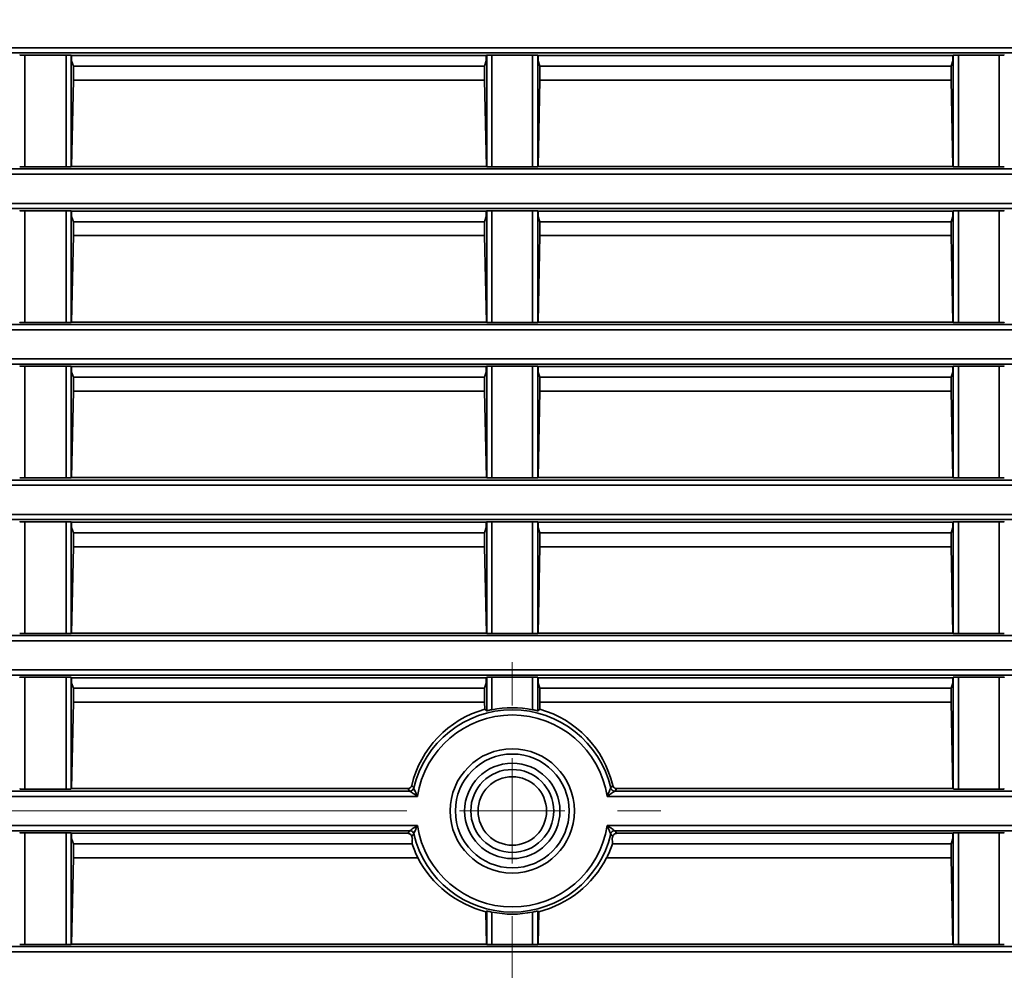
# Model space of a CAD drawing. Header units: millimetres. Extents: x 0 to 1118, y 0 to 864.
# Tile 204 of 250: x 936 to 948, y 471 to 482. Entities that reach past the tile are written whole.
import ezdxf

# ---------------------------------------------------------------- set-up
doc = ezdxf.new("R2010")
doc.units = ezdxf.units.MM
doc.styles.add('SLDTEXTSTYLE0', font='TXT', dxfattribs={"width": 0.605})
doc.dimstyles.new('SLDDIMSTYLE3', dxfattribs={"dimtxt": 4.233333, "dimasz": 4.572, "dimexe": 0, "dimexo": 0.0625, "dimgap": 1.058333, "dimtad": 0, "dimtih": 1, "dimtoh": 1, "dimdec": 1, "dimlfac": 4, "dimrnd": 1e-09, "dimzin": 4, "dimdsep": 46, "dimtxsty": 'SLDTEXTSTYLE0', "dimsah": 1, "dimcen": 0.09, "dimadec": 0, "dimazin": 1, "dimtfac": 1, "dimtofl": 0, "dimtmove": 0, "dimatfit": 3, "dimfxl": 1, "dimfrac": 2, "dimtolj": 1, "dimtzin": 12, "dimarcsym": 0})
doc.dimstyles.new('SLDDIMSTYLE4', dxfattribs={"dimtxt": 4.233333, "dimasz": 4.572, "dimexe": 0, "dimexo": 0.0625, "dimgap": 1.058333, "dimtad": 0, "dimtih": 1, "dimtoh": 1, "dimdec": 1, "dimlfac": 4, "dimrnd": 1e-09, "dimzin": 12, "dimdsep": 46, "dimtxsty": 'SLDTEXTSTYLE0', "dimsah": 1, "dimcen": 0.09, "dimadec": 0, "dimazin": 3, "dimtfac": 1, "dimtmove": 0, "dimatfit": 0, "dimfxl": 1, "dimfrac": 2, "dimtolj": 1, "dimtzin": 12, "dimarcsym": 0})
doc.dimstyles.new('SLDDIMSTYLE7', dxfattribs={"dimtxt": 4.233333, "dimasz": 4.572, "dimexe": 0, "dimexo": 0.0625, "dimgap": 1.058333, "dimtad": 0, "dimtih": 1, "dimtoh": 1, "dimdec": 1, "dimlfac": 4, "dimrnd": 1e-09, "dimzin": 4, "dimdsep": 46, "dimtxsty": 'SLDTEXTSTYLE0', "dimsah": 1, "dimcen": 0.09, "dimadec": 0, "dimazin": 1, "dimtfac": 1, "dimtmove": 0, "dimatfit": 0, "dimfxl": 1, "dimfrac": 2, "dimtolj": 1, "dimtzin": 12, "dimarcsym": 0})

# ---------------------------------------------------------------- blocks, each defined once
blk = doc.blocks.new('_D_21')
at = {"color": 7, "linetype": 'Continuous', "lineweight": 0}
for p, q in [((934.937, 497.024), (1079.54, 497.024)), ((1077.94, 497.024), (1077.94, 476.868)), ((1085.54, 475.898), (1084.084, 475.898)), ((1084.084, 475.898), (1084.084, 469.401)), ((1093.624, 475.898), (1095.079, 475.898)), ((1095.079, 475.898), (1095.079, 469.401)), ((1084.084, 469.401), (1085.54, 469.401)), ((1095.079, 469.401), (1093.624, 469.401)), ((1077.94, 448.274), (1077.94, 468.431)), ((934.937, 448.274), (1079.54, 448.274))]:
    blk.add_line(p, q, dxfattribs=at)
at = {"color": 7, "linetype": 'Continuous', "lineweight": 18}
for points in [[(1077.94, 497.024), (1077.178, 492.452), (1078.702, 492.452)], [(1077.94, 448.274), (1078.702, 452.846), (1077.178, 452.846)]]:
    blk.add_solid(points, dxfattribs=at)
at = {"color": 7, "linetype": 'Continuous', "lineweight": 18, "char_height": 4.2333, "attachment_point": 1, "style": 'SLDTEXTSTYLE0'}
for s, insert in [('3X', (1059.346, 474.858)), ('195.0', (1068.077, 474.858)), ('7.7', (1085.54, 474.858))]:
    blk.add_mtext(s, dxfattribs=dict(at, insert=insert))
blk = doc.blocks.new('_D_24')
at = {"color": 7, "linetype": 'Continuous', "lineweight": 0}
for p, q in [((916.66, 520.499), (915.205, 520.499)), ((915.205, 520.499), (915.205, 514.002)), ((921.51, 520.499), (922.966, 520.499)), ((922.966, 520.499), (922.966, 514.002)), ((930.087, 442.887), (930.087, 518.851)), ((933.337, 449.874), (933.337, 518.851)), ((930.087, 517.25), (925.39, 517.25)), ((933.337, 517.25), (942.862, 517.25)), ((915.205, 514.002), (916.66, 514.002)), ((922.966, 514.002), (921.51, 514.002))]:
    blk.add_line(p, q, dxfattribs=at)
at = {"color": 7, "linetype": 'Continuous', "lineweight": 18}
for points in [[(930.087, 517.25), (925.515, 518.012), (925.515, 516.488)], [(933.337, 517.25), (937.909, 516.488), (937.909, 518.012)]]:
    blk.add_solid(points, dxfattribs=at)
at = {"color": 7, "linetype": 'Continuous', "lineweight": 18, "char_height": 4.2333, "attachment_point": 1, "style": 'SLDTEXTSTYLE0'}
for s, insert in [('13.0', (902.431, 519.459)), ('.5', (916.66, 519.459))]:
    blk.add_mtext(s, dxfattribs=dict(at, insert=insert))
blk = doc.blocks.new('_D_25')
at = {"color": 7, "linetype": 'Continuous', "lineweight": 0}
for p, q in [((913.426, 472.649), (913.426, 482.174)), ((940.174, 472.649), (911.826, 472.649)), ((931.549, 467.67), (911.826, 467.67)), ((913.426, 446.725), (913.426, 467.67)), ((901.521, 449.973), (900.066, 449.973)), ((900.066, 449.973), (900.066, 443.476)), ((906.371, 449.973), (907.827, 449.973)), ((907.827, 449.973), (907.827, 443.476)), ((910.251, 446.725), (913.426, 446.725)), ((900.066, 443.476), (901.521, 443.476)), ((907.827, 443.476), (906.371, 443.476))]:
    blk.add_line(p, q, dxfattribs=at)
at = {"color": 7, "linetype": 'Continuous', "lineweight": 18}
for points in [[(913.426, 472.649), (914.188, 477.221), (912.664, 477.221)], [(913.426, 467.67), (912.664, 463.098), (914.188, 463.098)]]:
    blk.add_solid(points, dxfattribs=at)
at = {"color": 7, "linetype": 'Continuous', "lineweight": 18, "char_height": 4.2333, "attachment_point": 1, "style": 'SLDTEXTSTYLE0'}
for s, insert in [('19.9', (887.292, 448.933)), ('.8', (901.521, 448.933))]:
    blk.add_mtext(s, dxfattribs=dict(at, insert=insert))
blk = doc.blocks.new('_D_26')
at = {"color": 7, "linetype": 'Continuous', "lineweight": 0}
for p, q in [((933.15, 476.029), (933.15, 426.674)), ((941.775, 471.049), (941.775, 426.674)), ((963.079, 431.523), (961.624, 431.523)), ((961.624, 431.523), (961.624, 425.026)), ((971.163, 431.523), (972.619, 431.523)), ((972.619, 431.523), (972.619, 425.026)), ((933.15, 428.274), (923.625, 428.274)), ((941.775, 428.274), (947.881, 428.274)), ((961.624, 425.026), (963.079, 425.026)), ((972.619, 425.026), (971.163, 425.026))]:
    blk.add_line(p, q, dxfattribs=at)
at = {"color": 7, "linetype": 'Continuous', "lineweight": 18}
for points in [[(933.15, 428.274), (928.578, 429.036), (928.578, 427.512)], [(941.775, 428.274), (946.347, 427.512), (946.347, 429.036)]]:
    blk.add_solid(points, dxfattribs=at)
at = {"color": 7, "linetype": 'Continuous', "lineweight": 18, "char_height": 4.2333, "attachment_point": 1, "style": 'SLDTEXTSTYLE0'}
for s, insert in [('34.5', (948.85, 430.483)), ('1.4', (963.079, 430.483))]:
    blk.add_mtext(s, dxfattribs=dict(at, insert=insert))
blk = doc.blocks.new('SW_CENTERMARKSYMBOL_11')
at = {"color": 0, "linetype": 'Continuous', "lineweight": 18}
for p, q in [((0, 1.27), (0, 1.792)), ((0, 0), (0, 0.635)), ((-1.27, 0), (-1.792, 0)), ((0, 0), (-0.635, 0)), ((0, 0), (0, -0.635)), ((0, 0), (0.635, 0)), ((1.27, 0), (1.792, 0)), ((0, -1.27), (0, -1.792))]:
    blk.add_line(p, q, dxfattribs=at)

msp = doc.modelspace()

# ---------------------------------------------------------------- linework, layer by layer
at = {"color": 7, "linetype": 'Continuous', "lineweight": 35}
for p, q in [((930.212, 481.848), (1048.962, 481.848)), ((1048.962, 481.786), (930.212, 481.786)), ((935.898, 481.76), (936.395, 481.76)), ((935.898, 481.76), (935.898, 480.413)), ((936.395, 480.413), (936.395, 481.76)), ((936.457, 481.759), (936.462, 481.755)), ((936.457, 481.759), (936.457, 480.414)), ((941.462, 481.755), (936.462, 481.755)), ((936.462, 481.703), (936.462, 481.755)), ((941.462, 481.755), (941.467, 481.759)), ((941.462, 481.755), (941.462, 481.703)), ((941.467, 480.414), (941.467, 481.759)), ((941.529, 481.76), (942.02, 481.76)), ((941.529, 481.76), (941.529, 480.413)), ((942.02, 480.413), (942.02, 481.76)), ((942.082, 481.759), (942.087, 481.755)), ((942.082, 481.759), (942.082, 480.414)), ((947.087, 481.755), (942.087, 481.755)), ((942.087, 481.703), (942.087, 481.755)), ((947.087, 481.755), (947.092, 481.759)), ((947.087, 481.755), (947.087, 481.703)), ((947.092, 480.414), (947.092, 481.759)), ((947.154, 481.76), (947.645, 481.76)), ((947.154, 481.76), (947.154, 480.413)), ((947.645, 480.413), (947.645, 481.76)), ((936.462, 481.69), (936.462, 481.703)), ((936.483, 481.627), (936.462, 481.69)), ((936.483, 481.627), (936.483, 481.459)), ((941.441, 481.627), (936.483, 481.627)), ((941.441, 481.627), (941.462, 481.69)), ((941.441, 481.459), (941.441, 481.627)), ((941.462, 481.703), (941.462, 481.69)), ((942.087, 481.69), (942.087, 481.703)), ((942.108, 481.627), (942.087, 481.69)), ((942.108, 481.627), (942.108, 481.459)), ((947.066, 481.627), (942.108, 481.627)), ((947.066, 481.627), (947.087, 481.69)), ((947.066, 481.459), (947.066, 481.627)), ((947.087, 481.703), (947.087, 481.69)), ((936.483, 481.459), (936.461, 480.418)), ((941.441, 481.459), (936.483, 481.459)), ((941.463, 480.418), (941.441, 481.459)), ((942.108, 481.459), (942.086, 480.418)), ((947.066, 481.459), (942.108, 481.459)), ((947.088, 480.418), (947.066, 481.459)), ((930.212, 480.388), (1048.962, 480.388)), ((1048.962, 480.325), (930.212, 480.325)), ((936.395, 480.413), (935.898, 480.413)), ((936.461, 480.418), (936.457, 480.414)), ((941.463, 480.418), (936.461, 480.418)), ((941.467, 480.414), (941.463, 480.418)), ((942.02, 480.413), (941.529, 480.413)), ((942.086, 480.418), (942.082, 480.414)), ((947.088, 480.418), (942.086, 480.418)), ((947.092, 480.414), (947.088, 480.418)), ((947.645, 480.413), (947.154, 480.413)), ((930.212, 479.973), (1048.962, 479.973)), ((1048.962, 479.911), (930.212, 479.911)), ((935.898, 479.885), (936.395, 479.885)), ((935.898, 479.885), (935.898, 478.538)), ((936.395, 478.538), (936.395, 479.885)), ((936.457, 479.884), (936.462, 479.88)), ((936.457, 479.884), (936.457, 478.539)), ((941.462, 479.88), (936.462, 479.88)), ((936.462, 479.828), (936.462, 479.88)), ((941.462, 479.88), (941.467, 479.884)), ((941.462, 479.88), (941.462, 479.828)), ((941.467, 478.539), (941.467, 479.884)), ((941.529, 479.885), (942.02, 479.885)), ((941.529, 479.885), (941.529, 478.538)), ((942.02, 478.538), (942.02, 479.885)), ((942.082, 479.884), (942.087, 479.88)), ((942.082, 479.884), (942.082, 478.539)), ((947.087, 479.88), (942.087, 479.88)), ((942.087, 479.828), (942.087, 479.88)), ((947.087, 479.88), (947.092, 479.884)), ((947.087, 479.88), (947.087, 479.828)), ((947.092, 478.539), (947.092, 479.884)), ((947.154, 479.885), (947.645, 479.885)), ((947.154, 479.885), (947.154, 478.538)), ((947.645, 478.538), (947.645, 479.885)), ((936.462, 479.815), (936.462, 479.828)), ((936.483, 479.752), (936.462, 479.815)), ((936.483, 479.752), (936.483, 479.584)), ((941.441, 479.752), (936.483, 479.752)), ((941.441, 479.752), (941.462, 479.815)), ((941.441, 479.584), (941.441, 479.752)), ((941.462, 479.828), (941.462, 479.815)), ((942.087, 479.815), (942.087, 479.828)), ((942.108, 479.752), (942.087, 479.815)), ((942.108, 479.752), (942.108, 479.584)), ((947.066, 479.752), (942.108, 479.752)), ((947.066, 479.752), (947.087, 479.815)), ((947.066, 479.584), (947.066, 479.752)), ((947.087, 479.828), (947.087, 479.815)), ((936.483, 479.584), (936.461, 478.543)), ((941.441, 479.584), (936.483, 479.584)), ((941.463, 478.543), (941.441, 479.584)), ((942.108, 479.584), (942.086, 478.543)), ((947.066, 479.584), (942.108, 479.584)), ((947.088, 478.543), (947.066, 479.584)), ((936.395, 478.538), (935.898, 478.538)), ((936.461, 478.543), (936.457, 478.539)), ((941.463, 478.543), (936.461, 478.543)), ((941.467, 478.539), (941.463, 478.543)), ((942.02, 478.538), (941.529, 478.538)), ((942.086, 478.543), (942.082, 478.539)), ((947.088, 478.543), (942.086, 478.543)), ((947.092, 478.539), (947.088, 478.543)), ((947.645, 478.538), (947.154, 478.538)), ((1048.962, 478.45), (934.009, 478.45)), ((934.055, 478.513), (1048.962, 478.513)), ((934.242, 478.098), (1048.962, 478.098)), ((1048.962, 478.036), (934.401, 478.036)), ((935.898, 478.01), (936.395, 478.01)), ((935.898, 478.01), (935.898, 476.663)), ((936.395, 476.663), (936.395, 478.01)), ((936.457, 478.009), (936.462, 478.005)), ((936.457, 478.009), (936.457, 476.664)), ((941.462, 478.005), (936.462, 478.005)), ((936.462, 477.953), (936.462, 478.005)), ((936.462, 477.94), (936.462, 477.953)), ((941.462, 478.005), (941.467, 478.009)), ((941.462, 478.005), (941.462, 477.953)), ((941.462, 477.953), (941.462, 477.94)), ((941.467, 476.664), (941.467, 478.009)), ((941.529, 478.01), (942.02, 478.01)), ((941.529, 478.01), (941.529, 476.663)), ((942.02, 476.663), (942.02, 478.01)), ((942.082, 478.009), (942.087, 478.005)), ((942.082, 478.009), (942.082, 476.664)), ((947.087, 478.005), (942.087, 478.005)), ((942.087, 477.953), (942.087, 478.005)), ((942.087, 477.94), (942.087, 477.953)), ((947.087, 478.005), (947.092, 478.009)), ((947.087, 478.005), (947.087, 477.953)), ((947.087, 477.953), (947.087, 477.94)), ((947.092, 476.664), (947.092, 478.009)), ((947.154, 478.01), (947.645, 478.01)), ((947.154, 478.01), (947.154, 476.663)), ((947.645, 476.663), (947.645, 478.01)), ((936.483, 477.877), (936.462, 477.94)), ((936.483, 477.877), (936.483, 477.709)), ((941.441, 477.877), (936.483, 477.877)), ((941.441, 477.877), (941.462, 477.94)), ((941.441, 477.709), (941.441, 477.877)), ((942.108, 477.877), (942.087, 477.94)), ((942.108, 477.877), (942.108, 477.709)), ((947.066, 477.877), (942.108, 477.877)), ((947.066, 477.877), (947.087, 477.94)), ((947.066, 477.709), (947.066, 477.877)), ((936.483, 477.709), (936.461, 476.668)), ((941.441, 477.709), (936.483, 477.709)), ((941.463, 476.668), (941.441, 477.709)), ((942.108, 477.709), (942.086, 476.668)), ((947.066, 477.709), (942.108, 477.709)), ((947.088, 476.668), (947.066, 477.709)), ((934.048, 476.638), (1048.962, 476.638)), ((936.395, 476.663), (935.898, 476.663)), ((936.461, 476.668), (936.457, 476.664)), ((941.463, 476.668), (936.461, 476.668)), ((941.467, 476.664), (941.463, 476.668)), ((942.02, 476.663), (941.529, 476.663)), ((942.086, 476.668), (942.082, 476.664)), ((947.088, 476.668), (942.086, 476.668)), ((947.092, 476.664), (947.088, 476.668)), ((947.645, 476.663), (947.154, 476.663)), ((1048.962, 476.575), (933.7, 476.575)), ((930.212, 476.223), (1048.962, 476.223)), ((1048.962, 476.161), (930.212, 476.161)), ((935.898, 476.135), (936.395, 476.135)), ((935.898, 476.135), (935.898, 474.788)), ((936.395, 474.788), (936.395, 476.135)), ((936.457, 476.134), (936.462, 476.13)), ((936.457, 476.134), (936.457, 474.789)), ((941.462, 476.13), (936.462, 476.13)), ((936.462, 476.078), (936.462, 476.13)), ((936.462, 476.065), (936.462, 476.078)), ((936.483, 476.002), (936.462, 476.065)), ((941.441, 476.002), (941.462, 476.065)), ((941.462, 476.13), (941.467, 476.134)), ((941.462, 476.13), (941.462, 476.078)), ((941.462, 476.078), (941.462, 476.065)), ((941.467, 474.789), (941.467, 476.134)), ((941.529, 476.135), (942.02, 476.135)), ((941.529, 476.135), (941.529, 474.788)), ((942.02, 474.788), (942.02, 476.135)), ((942.082, 476.134), (942.087, 476.13)), ((942.082, 476.134), (942.082, 474.789)), ((947.087, 476.13), (942.087, 476.13)), ((942.087, 476.078), (942.087, 476.13)), ((942.087, 476.065), (942.087, 476.078)), ((942.108, 476.002), (942.087, 476.065)), ((947.066, 476.002), (947.087, 476.065)), ((947.087, 476.13), (947.092, 476.134)), ((947.087, 476.13), (947.087, 476.078)), ((947.087, 476.078), (947.087, 476.065)), ((947.092, 474.789), (947.092, 476.134)), ((947.154, 476.135), (947.645, 476.135)), ((947.154, 476.135), (947.154, 474.788)), ((947.645, 474.788), (947.645, 476.135)), ((936.483, 476.002), (936.483, 475.834)), ((941.441, 476.002), (936.483, 476.002)), ((941.441, 475.834), (941.441, 476.002)), ((942.108, 476.002), (942.108, 475.834)), ((947.066, 476.002), (942.108, 476.002)), ((947.066, 475.834), (947.066, 476.002)), ((936.483, 475.834), (936.461, 474.793)), ((941.441, 475.834), (936.483, 475.834)), ((941.463, 474.793), (941.441, 475.834)), ((942.108, 475.834), (942.086, 474.793)), ((947.066, 475.834), (942.108, 475.834)), ((947.088, 474.793), (947.066, 475.834)), ((930.212, 474.763), (1048.962, 474.763)), ((936.395, 474.788), (935.898, 474.788)), ((936.461, 474.793), (936.457, 474.789)), ((941.463, 474.793), (936.461, 474.793)), ((941.467, 474.789), (941.463, 474.793)), ((942.02, 474.788), (941.529, 474.788)), ((942.086, 474.793), (942.082, 474.789)), ((947.088, 474.793), (942.086, 474.793)), ((947.092, 474.789), (947.088, 474.793)), ((947.645, 474.788), (947.154, 474.788)), ((1048.962, 474.7), (930.212, 474.7)), ((930.212, 474.348), (1048.962, 474.348)), ((1048.962, 474.286), (930.212, 474.286)), ((935.898, 474.26), (936.395, 474.26)), ((935.898, 474.26), (935.898, 472.913)), ((936.395, 472.913), (936.395, 474.26)), ((936.457, 474.259), (936.462, 474.255)), ((936.457, 474.259), (936.457, 472.914)), ((941.462, 474.255), (936.462, 474.255)), ((936.462, 474.203), (936.462, 474.255)), ((936.462, 474.19), (936.462, 474.203)), ((936.483, 474.127), (936.462, 474.19)), ((941.441, 474.127), (941.462, 474.19)), ((941.462, 474.255), (941.467, 474.259)), ((941.462, 474.255), (941.462, 474.203)), ((941.462, 474.203), (941.462, 474.19)), ((941.467, 473.856), (941.467, 474.259)), ((941.529, 474.26), (942.02, 474.26)), ((941.529, 474.26), (941.529, 473.869)), ((942.02, 473.869), (942.02, 474.26)), ((942.082, 474.259), (942.087, 474.255)), ((942.082, 474.259), (942.082, 473.856)), ((947.087, 474.255), (942.087, 474.255)), ((942.087, 474.203), (942.087, 474.255)), ((942.087, 474.19), (942.087, 474.203)), ((942.108, 474.127), (942.087, 474.19)), ((947.066, 474.127), (947.087, 474.19)), ((947.087, 474.255), (947.092, 474.259)), ((947.087, 474.255), (947.087, 474.203)), ((947.087, 474.203), (947.087, 474.19)), ((947.092, 472.914), (947.092, 474.259)), ((947.154, 474.26), (947.645, 474.26)), ((947.154, 474.26), (947.154, 472.913)), ((947.645, 472.913), (947.645, 474.26)), ((936.483, 474.127), (936.483, 473.959)), ((941.441, 474.127), (936.483, 474.127)), ((941.441, 473.959), (941.441, 474.127)), ((942.108, 474.127), (942.108, 473.959)), ((947.066, 474.127), (942.108, 474.127)), ((947.066, 473.959), (947.066, 474.127)), ((936.483, 473.959), (936.461, 472.918)), ((941.441, 473.959), (936.483, 473.959)), ((941.443, 473.874), (941.441, 473.959)), ((942.108, 473.959), (942.106, 473.874)), ((947.066, 473.959), (942.108, 473.959)), ((947.088, 472.918), (947.066, 473.959)), ((941.467, 473.856), (941.443, 473.874)), ((942.106, 473.874), (942.082, 473.856)), ((930.212, 472.888), (940.539, 472.888)), ((936.395, 472.913), (935.898, 472.913)), ((936.461, 472.918), (936.457, 472.914)), ((940.515, 472.918), (936.461, 472.918)), ((940.539, 472.888), (940.515, 472.918)), ((943.034, 472.918), (943.01, 472.888)), ((943.01, 472.888), (968.951, 472.888)), ((947.088, 472.918), (943.034, 472.918)), ((947.092, 472.914), (947.088, 472.918)), ((947.645, 472.913), (947.154, 472.913)), ((940.631, 472.825), (930.212, 472.825)), ((969.001, 472.825), (942.918, 472.825)), ((930.212, 472.473), (940.631, 472.473)), ((940.539, 472.411), (930.212, 472.411)), ((935.898, 472.385), (936.395, 472.385)), ((935.898, 472.385), (935.898, 471.038)), ((936.395, 471.038), (936.395, 472.385)), ((936.457, 472.384), (936.462, 472.38)), ((936.457, 472.384), (936.457, 471.039)), ((940.514, 472.38), (936.462, 472.38)), ((936.462, 472.328), (936.462, 472.38)), ((940.514, 472.38), (940.539, 472.411)), ((942.918, 472.473), (969.001, 472.473)), ((968.951, 472.411), (943.01, 472.411)), ((943.01, 472.411), (943.035, 472.38)), ((947.087, 472.38), (943.035, 472.38)), ((947.087, 472.38), (947.092, 472.384)), ((947.087, 472.38), (947.087, 472.328)), ((947.092, 471.039), (947.092, 472.384)), ((947.154, 472.385), (947.645, 472.385)), ((947.154, 472.385), (947.154, 471.038)), ((947.645, 471.038), (947.645, 472.385)), ((936.462, 472.315), (936.462, 472.328)), ((936.483, 472.252), (936.462, 472.315)), ((936.483, 472.252), (936.483, 472.084)), ((940.567, 472.252), (936.483, 472.252)), ((947.066, 472.252), (942.982, 472.252)), ((947.066, 472.252), (947.087, 472.315)), ((947.066, 472.084), (947.066, 472.252)), ((947.087, 472.328), (947.087, 472.315)), ((936.483, 472.084), (936.461, 471.043)), ((940.636, 472.084), (936.483, 472.084)), ((947.066, 472.084), (942.913, 472.084)), ((947.088, 471.043), (947.066, 472.084)), ((941.455, 471.433), (941.467, 471.443)), ((941.463, 471.043), (941.455, 471.433)), ((941.467, 471.039), (941.467, 471.443)), ((941.529, 471.429), (941.529, 471.038)), ((942.02, 471.038), (942.02, 471.429)), ((942.082, 471.443), (942.094, 471.433)), ((942.082, 471.443), (942.082, 471.039)), ((942.094, 471.433), (942.086, 471.043)), ((930.212, 471.013), (1048.962, 471.013)), ((1048.962, 470.95), (930.212, 470.95)), ((936.395, 471.038), (935.898, 471.038)), ((936.461, 471.043), (936.457, 471.039)), ((941.463, 471.043), (936.461, 471.043)), ((941.467, 471.039), (941.463, 471.043)), ((942.02, 471.038), (941.529, 471.038)), ((942.086, 471.043), (942.082, 471.039)), ((947.088, 471.043), (942.086, 471.043)), ((947.092, 471.039), (947.088, 471.043)), ((947.645, 471.038), (947.154, 471.038))]:
    msp.add_line(p, q, dxfattribs=at)
for radius in [0.749, 0.686, 0.575, 0.5, 0.413]:
    msp.add_circle((941.775, 472.649), radius, dxfattribs=at)
for centre, radius, start, end in [((941.775, 472.649), 1.219, 13.1424, 166.8576), ((941.775, 472.649), 1.157, 8.7564, 171.2436), ((941.775, 472.649), 1.244, 78.6283, 101.3717), ((943.581, 475.398), 3.882, 218.9698, 219.5416), ((939.992, 475.378), 3.851, 320.456, 321.0326), ((940.539, 472.938), 0.05, 270.0154, 346.8422), ((943.01, 472.938), 0.05, 193.1578, 269.9846), ((940.539, 472.361), 0.05, 13.1578, 89.9846), ((943.557, 469.92), 3.851, 140.456, 141.0314), ((941.775, 472.649), 1.219, 193.1424, 346.8576), ((941.775, 472.649), 1.157, 188.7564, 351.2436), ((943.01, 472.361), 0.05, 90.0154, 166.8422), ((939.968, 469.9), 3.882, 38.9709, 39.5416), ((941.775, 472.649), 1.25, 194.224, 194.8943), ((941.775, 472.649), 1.25, 194.8943, 195.5255), ((941.775, 472.649), 1.271, 198.22, 206.4248), ((941.775, 472.649), 1.271, 333.5752, 341.78), ((941.775, 472.649), 1.25, 344.4745, 345.1057), ((941.775, 472.649), 1.25, 345.1057, 345.776), ((941.775, 472.649), 1.244, 258.6283, 281.3717)]:
    msp.add_arc(centre, radius, start, end, dxfattribs=at)
for centre, major_axis, ratio, start_param, end_param in [((941.775, 472.675), (0, 1.244), 0.999784, 0.269882, 1.34272), ((941.775, 472.675), (0, 1.244), 0.999784, 4.940465, 6.013303), ((941.775, 472.223), (0, 1.281), 0.942905, 1.498938, 1.548027), ((941.775, 472.223), (0, 1.281), 0.942905, 4.735158, 4.784247), ((941.775, 472.676), (0, 1.283), 0.999784, 2.050541, 2.889602), ((941.775, 472.676), (0, 1.283), 0.999784, 3.393583, 4.232645)]:
    msp.add_ellipse(centre, major_axis=major_axis, ratio=ratio, start_param=start_param, end_param=end_param, dxfattribs=at)
for points, knots in [([(935.836, 481.759), (935.837, 481.76), (935.837, 481.76), (935.844, 481.76), (935.85, 481.76), (935.859, 481.76), (935.875, 481.76), (935.889, 481.76), (935.898, 481.76)], [0, 0, 0, 0, 0.288462, 0.401284, 0.499453, 0.597858, 0.710904, 1, 1, 1, 1]), ([(936.395, 481.76), (936.405, 481.76), (936.419, 481.76), (936.435, 481.76), (936.443, 481.76), (936.45, 481.76), (936.456, 481.76), (936.457, 481.76), (936.457, 481.759)], [0, 0, 0, 0, 0.288453, 0.401274, 0.499451, 0.597848, 0.710894, 1, 1, 1, 1]), ([(941.467, 481.759), (941.467, 481.76), (941.468, 481.76), (941.474, 481.76), (941.481, 481.76), (941.489, 481.76), (941.505, 481.76), (941.519, 481.76), (941.529, 481.76)], [0, 0, 0, 0, 0.288462, 0.401284, 0.499453, 0.597858, 0.710904, 1, 1, 1, 1]), ([(942.02, 481.76), (942.03, 481.76), (942.044, 481.76), (942.06, 481.76), (942.068, 481.76), (942.075, 481.76), (942.081, 481.76), (942.082, 481.76), (942.082, 481.759)], [0, 0, 0, 0, 0.2884532, 0.4012743, 0.4994506, 0.5978481, 0.7108943, 1, 1, 1, 1]), ([(947.092, 481.759), (947.092, 481.76), (947.093, 481.76), (947.099, 481.76), (947.106, 481.76), (947.114, 481.76), (947.13, 481.76), (947.144, 481.76), (947.154, 481.76)], [0, 0, 0, 0, 0.288462, 0.401284, 0.499453, 0.597858, 0.710904, 1, 1, 1, 1]), ([(947.645, 481.76), (947.655, 481.76), (947.669, 481.76), (947.685, 481.76), (947.693, 481.76), (947.7, 481.76), (947.706, 481.76), (947.707, 481.76), (947.707, 481.759)], [0, 0, 0, 0, 0.288453, 0.401274, 0.499451, 0.597848, 0.710894, 1, 1, 1, 1]), ([(935.898, 480.413), (935.889, 480.413), (935.875, 480.413), (935.859, 480.413), (935.85, 480.413), (935.844, 480.413), (935.837, 480.414), (935.837, 480.414), (935.836, 480.414)], [0, 0, 0, 0, 0.288453, 0.401274, 0.499451, 0.597848, 0.710894, 1, 1, 1, 1]), ([(936.457, 480.414), (936.457, 480.414), (936.456, 480.414), (936.45, 480.413), (936.444, 480.413), (936.435, 480.413), (936.419, 480.413), (936.405, 480.413), (936.395, 480.413)], [0, 0, 0, 0, 0.2884624, 0.4012842, 0.4994532, 0.5978581, 0.7109036, 1, 1, 1, 1]), ([(941.529, 480.413), (941.519, 480.413), (941.506, 480.413), (941.489, 480.413), (941.481, 480.413), (941.474, 480.413), (941.468, 480.414), (941.467, 480.414), (941.467, 480.414)], [0, 0, 0, 0, 0.288453, 0.401274, 0.499451, 0.597848, 0.710894, 1, 1, 1, 1]), ([(942.082, 480.414), (942.082, 480.414), (942.081, 480.414), (942.075, 480.413), (942.069, 480.413), (942.06, 480.413), (942.044, 480.413), (942.03, 480.413), (942.02, 480.413)], [0, 0, 0, 0, 0.288462, 0.401284, 0.499453, 0.597858, 0.710904, 1, 1, 1, 1]), ([(947.154, 480.413), (947.144, 480.413), (947.131, 480.413), (947.114, 480.413), (947.106, 480.413), (947.099, 480.413), (947.093, 480.414), (947.092, 480.414), (947.092, 480.414)], [0, 0, 0, 0, 0.288453, 0.401274, 0.499451, 0.597848, 0.710894, 1, 1, 1, 1]), ([(947.707, 480.414), (947.707, 480.414), (947.706, 480.414), (947.7, 480.413), (947.694, 480.413), (947.685, 480.413), (947.669, 480.413), (947.655, 480.413), (947.645, 480.413)], [0, 0, 0, 0, 0.2884624, 0.4012842, 0.4994532, 0.5978581, 0.7109036, 1, 1, 1, 1]), ([(935.836, 479.884), (935.837, 479.885), (935.837, 479.885), (935.844, 479.885), (935.85, 479.885), (935.859, 479.885), (935.875, 479.885), (935.889, 479.885), (935.898, 479.885)], [0, 0, 0, 0, 0.288462, 0.401284, 0.499453, 0.597858, 0.710904, 1, 1, 1, 1]), ([(936.395, 479.885), (936.405, 479.885), (936.419, 479.885), (936.435, 479.885), (936.443, 479.885), (936.45, 479.885), (936.456, 479.885), (936.457, 479.885), (936.457, 479.884)], [0, 0, 0, 0, 0.288453, 0.401274, 0.499451, 0.597848, 0.710894, 1, 1, 1, 1]), ([(941.467, 479.884), (941.467, 479.885), (941.468, 479.885), (941.474, 479.885), (941.481, 479.885), (941.489, 479.885), (941.505, 479.885), (941.519, 479.885), (941.529, 479.885)], [0, 0, 0, 0, 0.288462, 0.401284, 0.499453, 0.597858, 0.710904, 1, 1, 1, 1]), ([(942.02, 479.885), (942.03, 479.885), (942.044, 479.885), (942.06, 479.885), (942.068, 479.885), (942.075, 479.885), (942.081, 479.885), (942.082, 479.885), (942.082, 479.884)], [0, 0, 0, 0, 0.288453, 0.401274, 0.499451, 0.597848, 0.710894, 1, 1, 1, 1]), ([(947.092, 479.884), (947.092, 479.885), (947.093, 479.885), (947.099, 479.885), (947.106, 479.885), (947.114, 479.885), (947.13, 479.885), (947.144, 479.885), (947.154, 479.885)], [0, 0, 0, 0, 0.288462, 0.401284, 0.499453, 0.597858, 0.710904, 1, 1, 1, 1]), ([(947.645, 479.885), (947.655, 479.885), (947.669, 479.885), (947.685, 479.885), (947.693, 479.885), (947.7, 479.885), (947.706, 479.885), (947.707, 479.885), (947.707, 479.884)], [0, 0, 0, 0, 0.288453, 0.401274, 0.499451, 0.597848, 0.710894, 1, 1, 1, 1]), ([(935.898, 478.538), (935.889, 478.538), (935.875, 478.538), (935.859, 478.538), (935.85, 478.538), (935.844, 478.538), (935.837, 478.539), (935.837, 478.539), (935.836, 478.539)], [0, 0, 0, 0, 0.288453, 0.401274, 0.499451, 0.597848, 0.710894, 1, 1, 1, 1]), ([(936.457, 478.539), (936.457, 478.539), (936.456, 478.539), (936.45, 478.538), (936.444, 478.538), (936.435, 478.538), (936.419, 478.538), (936.405, 478.538), (936.395, 478.538)], [0, 0, 0, 0, 0.288462, 0.401284, 0.499453, 0.597858, 0.710904, 1, 1, 1, 1]), ([(941.529, 478.538), (941.519, 478.538), (941.506, 478.538), (941.489, 478.538), (941.481, 478.538), (941.474, 478.538), (941.468, 478.539), (941.467, 478.539), (941.467, 478.539)], [0, 0, 0, 0, 0.288453, 0.401274, 0.499451, 0.597848, 0.710894, 1, 1, 1, 1]), ([(942.082, 478.539), (942.082, 478.539), (942.081, 478.539), (942.075, 478.538), (942.069, 478.538), (942.06, 478.538), (942.044, 478.538), (942.03, 478.538), (942.02, 478.538)], [0, 0, 0, 0, 0.288462, 0.401284, 0.499453, 0.597858, 0.710904, 1, 1, 1, 1]), ([(947.154, 478.538), (947.144, 478.538), (947.131, 478.538), (947.114, 478.538), (947.106, 478.538), (947.099, 478.538), (947.093, 478.539), (947.092, 478.539), (947.092, 478.539)], [0, 0, 0, 0, 0.288453, 0.401274, 0.499451, 0.597848, 0.710894, 1, 1, 1, 1]), ([(947.707, 478.539), (947.707, 478.539), (947.706, 478.539), (947.7, 478.538), (947.694, 478.538), (947.685, 478.538), (947.669, 478.538), (947.655, 478.538), (947.645, 478.538)], [0, 0, 0, 0, 0.288462, 0.401284, 0.499453, 0.597858, 0.710904, 1, 1, 1, 1]), ([(935.836, 478.009), (935.837, 478.01), (935.837, 478.01), (935.844, 478.01), (935.85, 478.01), (935.859, 478.01), (935.875, 478.01), (935.889, 478.01), (935.898, 478.01)], [0, 0, 0, 0, 0.2884624, 0.4012842, 0.4994532, 0.5978581, 0.7109036, 1, 1, 1, 1]), ([(936.395, 478.01), (936.405, 478.01), (936.419, 478.01), (936.435, 478.01), (936.443, 478.01), (936.45, 478.01), (936.456, 478.01), (936.457, 478.01), (936.457, 478.009)], [0, 0, 0, 0, 0.288453, 0.401274, 0.499451, 0.597848, 0.710894, 1, 1, 1, 1]), ([(941.467, 478.009), (941.467, 478.01), (941.468, 478.01), (941.474, 478.01), (941.481, 478.01), (941.489, 478.01), (941.505, 478.01), (941.519, 478.01), (941.529, 478.01)], [0, 0, 0, 0, 0.288462, 0.401284, 0.499453, 0.597858, 0.710904, 1, 1, 1, 1]), ([(942.02, 478.01), (942.03, 478.01), (942.044, 478.01), (942.06, 478.01), (942.068, 478.01), (942.075, 478.01), (942.081, 478.01), (942.082, 478.01), (942.082, 478.009)], [0, 0, 0, 0, 0.288453, 0.401274, 0.499451, 0.597848, 0.710894, 1, 1, 1, 1]), ([(947.092, 478.009), (947.092, 478.01), (947.093, 478.01), (947.099, 478.01), (947.106, 478.01), (947.114, 478.01), (947.13, 478.01), (947.144, 478.01), (947.154, 478.01)], [0, 0, 0, 0, 0.288462, 0.401284, 0.499453, 0.597858, 0.710904, 1, 1, 1, 1]), ([(947.645, 478.01), (947.655, 478.01), (947.669, 478.01), (947.685, 478.01), (947.693, 478.01), (947.7, 478.01), (947.706, 478.01), (947.707, 478.01), (947.707, 478.009)], [0, 0, 0, 0, 0.288453, 0.401274, 0.499451, 0.597848, 0.710894, 1, 1, 1, 1]), ([(935.898, 476.663), (935.889, 476.663), (935.875, 476.663), (935.859, 476.663), (935.85, 476.663), (935.844, 476.663), (935.837, 476.664), (935.837, 476.664), (935.836, 476.664)], [0, 0, 0, 0, 0.2884532, 0.4012743, 0.4994506, 0.5978481, 0.7108943, 1, 1, 1, 1]), ([(936.457, 476.664), (936.457, 476.664), (936.456, 476.664), (936.45, 476.663), (936.444, 476.663), (936.435, 476.663), (936.419, 476.663), (936.405, 476.663), (936.395, 476.663)], [0, 0, 0, 0, 0.2884624, 0.4012842, 0.4994532, 0.5978581, 0.7109036, 1, 1, 1, 1]), ([(941.529, 476.663), (941.519, 476.663), (941.506, 476.663), (941.489, 476.663), (941.481, 476.663), (941.474, 476.663), (941.468, 476.664), (941.467, 476.664), (941.467, 476.664)], [0, 0, 0, 0, 0.2884532, 0.4012743, 0.4994506, 0.5978481, 0.7108943, 1, 1, 1, 1]), ([(942.082, 476.664), (942.082, 476.664), (942.081, 476.664), (942.075, 476.663), (942.069, 476.663), (942.06, 476.663), (942.044, 476.663), (942.03, 476.663), (942.02, 476.663)], [0, 0, 0, 0, 0.288462, 0.401284, 0.499453, 0.597858, 0.710904, 1, 1, 1, 1]), ([(947.154, 476.663), (947.144, 476.663), (947.131, 476.663), (947.114, 476.663), (947.106, 476.663), (947.099, 476.663), (947.093, 476.664), (947.092, 476.664), (947.092, 476.664)], [0, 0, 0, 0, 0.288453, 0.401274, 0.499451, 0.597848, 0.710894, 1, 1, 1, 1]), ([(947.707, 476.664), (947.707, 476.664), (947.706, 476.664), (947.7, 476.663), (947.694, 476.663), (947.685, 476.663), (947.669, 476.663), (947.655, 476.663), (947.645, 476.663)], [0, 0, 0, 0, 0.288462, 0.401284, 0.499453, 0.597858, 0.710904, 1, 1, 1, 1]), ([(935.836, 476.134), (935.837, 476.135), (935.837, 476.135), (935.844, 476.135), (935.85, 476.135), (935.859, 476.135), (935.875, 476.135), (935.889, 476.135), (935.898, 476.135)], [0, 0, 0, 0, 0.288462, 0.401284, 0.499453, 0.597858, 0.710904, 1, 1, 1, 1]), ([(936.395, 476.135), (936.405, 476.135), (936.419, 476.135), (936.435, 476.135), (936.443, 476.135), (936.45, 476.135), (936.456, 476.135), (936.457, 476.135), (936.457, 476.134)], [0, 0, 0, 0, 0.2884532, 0.4012743, 0.4994506, 0.5978481, 0.7108943, 1, 1, 1, 1]), ([(941.467, 476.134), (941.467, 476.135), (941.468, 476.135), (941.474, 476.135), (941.481, 476.135), (941.489, 476.135), (941.505, 476.135), (941.519, 476.135), (941.529, 476.135)], [0, 0, 0, 0, 0.288462, 0.401284, 0.499453, 0.597858, 0.710904, 1, 1, 1, 1]), ([(942.02, 476.135), (942.03, 476.135), (942.044, 476.135), (942.06, 476.135), (942.068, 476.135), (942.075, 476.135), (942.081, 476.135), (942.082, 476.135), (942.082, 476.134)], [0, 0, 0, 0, 0.288453, 0.401274, 0.499451, 0.597848, 0.710894, 1, 1, 1, 1]), ([(947.092, 476.134), (947.092, 476.135), (947.093, 476.135), (947.099, 476.135), (947.106, 476.135), (947.114, 476.135), (947.13, 476.135), (947.144, 476.135), (947.154, 476.135)], [0, 0, 0, 0, 0.288462, 0.401284, 0.499453, 0.597858, 0.710904, 1, 1, 1, 1]), ([(947.645, 476.135), (947.655, 476.135), (947.669, 476.135), (947.685, 476.135), (947.693, 476.135), (947.7, 476.135), (947.706, 476.135), (947.707, 476.135), (947.707, 476.134)], [0, 0, 0, 0, 0.288453, 0.401274, 0.499451, 0.597848, 0.710894, 1, 1, 1, 1]), ([(935.898, 474.788), (935.889, 474.788), (935.875, 474.788), (935.859, 474.788), (935.85, 474.788), (935.844, 474.788), (935.837, 474.789), (935.837, 474.789), (935.836, 474.789)], [0, 0, 0, 0, 0.288453, 0.401274, 0.499451, 0.597848, 0.710894, 1, 1, 1, 1]), ([(936.457, 474.789), (936.457, 474.789), (936.456, 474.789), (936.45, 474.788), (936.444, 474.788), (936.435, 474.788), (936.419, 474.788), (936.405, 474.788), (936.395, 474.788)], [0, 0, 0, 0, 0.288462, 0.401284, 0.499453, 0.597858, 0.710904, 1, 1, 1, 1]), ([(941.529, 474.788), (941.519, 474.788), (941.506, 474.788), (941.489, 474.788), (941.481, 474.788), (941.474, 474.788), (941.468, 474.789), (941.467, 474.789), (941.467, 474.789)], [0, 0, 0, 0, 0.288453, 0.401274, 0.499451, 0.597848, 0.710894, 1, 1, 1, 1]), ([(942.082, 474.789), (942.082, 474.789), (942.081, 474.789), (942.075, 474.788), (942.069, 474.788), (942.06, 474.788), (942.044, 474.788), (942.03, 474.788), (942.02, 474.788)], [0, 0, 0, 0, 0.288462, 0.401284, 0.499453, 0.597858, 0.710904, 1, 1, 1, 1]), ([(947.154, 474.788), (947.144, 474.788), (947.131, 474.788), (947.114, 474.788), (947.106, 474.788), (947.099, 474.788), (947.093, 474.789), (947.092, 474.789), (947.092, 474.789)], [0, 0, 0, 0, 0.288453, 0.401274, 0.499451, 0.597848, 0.710894, 1, 1, 1, 1]), ([(947.707, 474.789), (947.707, 474.789), (947.706, 474.789), (947.7, 474.788), (947.694, 474.788), (947.685, 474.788), (947.669, 474.788), (947.655, 474.788), (947.645, 474.788)], [0, 0, 0, 0, 0.288462, 0.401284, 0.499453, 0.597858, 0.710904, 1, 1, 1, 1]), ([(935.836, 474.259), (935.837, 474.26), (935.837, 474.26), (935.844, 474.26), (935.85, 474.26), (935.859, 474.26), (935.875, 474.26), (935.889, 474.26), (935.898, 474.26)], [0, 0, 0, 0, 0.288462, 0.401284, 0.499453, 0.597858, 0.710904, 1, 1, 1, 1]), ([(936.395, 474.26), (936.405, 474.26), (936.419, 474.26), (936.435, 474.26), (936.443, 474.26), (936.45, 474.26), (936.456, 474.26), (936.457, 474.26), (936.457, 474.259)], [0, 0, 0, 0, 0.2884532, 0.4012743, 0.4994506, 0.5978481, 0.7108943, 1, 1, 1, 1]), ([(941.467, 474.259), (941.467, 474.26), (941.468, 474.26), (941.474, 474.26), (941.481, 474.26), (941.489, 474.26), (941.505, 474.26), (941.519, 474.26), (941.529, 474.26)], [0, 0, 0, 0, 0.288462, 0.401284, 0.499453, 0.597858, 0.710904, 1, 1, 1, 1]), ([(942.02, 474.26), (942.03, 474.26), (942.044, 474.26), (942.06, 474.26), (942.068, 474.26), (942.075, 474.26), (942.081, 474.26), (942.082, 474.26), (942.082, 474.259)], [0, 0, 0, 0, 0.2884532, 0.4012743, 0.4994506, 0.5978481, 0.7108943, 1, 1, 1, 1]), ([(947.092, 474.259), (947.092, 474.26), (947.093, 474.26), (947.099, 474.26), (947.106, 474.26), (947.114, 474.26), (947.13, 474.26), (947.144, 474.26), (947.154, 474.26)], [0, 0, 0, 0, 0.288462, 0.401284, 0.499453, 0.597858, 0.710904, 1, 1, 1, 1]), ([(947.645, 474.26), (947.655, 474.26), (947.669, 474.26), (947.685, 474.26), (947.693, 474.26), (947.7, 474.26), (947.706, 474.26), (947.707, 474.26), (947.707, 474.259)], [0, 0, 0, 0, 0.288453, 0.401274, 0.499451, 0.597848, 0.710894, 1, 1, 1, 1]), ([(941.529, 473.869), (941.519, 473.867), (941.506, 473.864), (941.49, 473.861), (941.481, 473.859), (941.475, 473.857), (941.468, 473.856), (941.467, 473.856), (941.467, 473.856)], [0, 0, 0, 0, 0.2889974, 0.4019195, 0.4996507, 0.5987814, 0.7117742, 1, 1, 1, 1]), ([(942.082, 473.856), (942.082, 473.856), (942.081, 473.856), (942.075, 473.857), (942.068, 473.859), (942.059, 473.861), (942.043, 473.864), (942.03, 473.867), (942.02, 473.869)], [0, 0, 0, 0, 0.2875641, 0.4003214, 0.4992039, 0.5971656, 0.7103212, 1, 1, 1, 1]), ([(940.515, 472.918), (940.519, 472.918), (940.527, 472.919), (940.54, 472.924), (940.552, 472.934), (940.56, 472.946), (940.562, 472.954), (940.563, 472.956)], [0, 0, 0, 0, 0.149511, 0.298117, 0.520478, 0.862846, 1, 1, 1, 1]), ([(942.986, 472.956), (942.989, 472.949), (942.993, 472.938), (943.006, 472.926), (943.018, 472.92), (943.028, 472.918), (943.033, 472.918), (943.034, 472.918)], [0, 0, 0, 0, 0.4312913, 0.6408529, 0.8135975, 0.9491301, 1, 1, 1, 1]), ([(935.898, 472.913), (935.889, 472.913), (935.875, 472.913), (935.859, 472.913), (935.85, 472.913), (935.844, 472.913), (935.837, 472.914), (935.837, 472.914), (935.836, 472.914)], [0, 0, 0, 0, 0.288453, 0.401274, 0.499451, 0.597848, 0.710894, 1, 1, 1, 1]), ([(936.457, 472.914), (936.457, 472.914), (936.456, 472.914), (936.45, 472.913), (936.444, 472.913), (936.435, 472.913), (936.419, 472.913), (936.405, 472.913), (936.395, 472.913)], [0, 0, 0, 0, 0.288462, 0.401284, 0.499453, 0.597858, 0.710904, 1, 1, 1, 1]), ([(940.631, 472.825), (940.631, 472.825), (940.619, 472.834), (940.602, 472.845), (940.577, 472.861), (940.56, 472.873), (940.547, 472.882), (940.541, 472.886), (940.539, 472.888), (940.539, 472.888), (940.539, 472.888)], [0, 0, 0, 0, 0.007763, 0.321506, 0.440007, 0.666124, 0.830628, 0.88288, 0.980766, 1, 1, 1, 1]), ([(940.587, 472.926), (940.587, 472.926), (940.587, 472.926), (940.588, 472.924), (940.591, 472.917), (940.597, 472.904), (940.605, 472.884), (940.617, 472.858), (940.625, 472.839), (940.631, 472.826), (940.631, 472.825)], [0, 0, 0, 0, 0.019405, 0.120082, 0.170341, 0.334406, 0.559276, 0.677409, 0.992167, 1, 1, 1, 1]), ([(942.918, 472.825), (942.918, 472.826), (942.924, 472.839), (942.932, 472.858), (942.944, 472.884), (942.952, 472.904), (942.958, 472.917), (942.961, 472.924), (942.962, 472.926), (942.962, 472.926), (942.962, 472.926)], [0, 0, 0, 0, 0.007833, 0.322591, 0.440724, 0.665594, 0.829659, 0.879918, 0.980595, 1, 1, 1, 1]), ([(943.01, 472.888), (943.01, 472.888), (943.01, 472.888), (943.008, 472.886), (943.002, 472.882), (942.99, 472.873), (942.972, 472.861), (942.948, 472.845), (942.93, 472.834), (942.918, 472.825), (942.918, 472.825)], [0, 0, 0, 0, 0.019234, 0.11712, 0.169372, 0.333876, 0.559993, 0.678494, 0.992237, 1, 1, 1, 1]), ([(947.154, 472.913), (947.144, 472.913), (947.131, 472.913), (947.114, 472.913), (947.106, 472.913), (947.099, 472.913), (947.093, 472.914), (947.092, 472.914), (947.092, 472.914)], [0, 0, 0, 0, 0.288453, 0.401274, 0.499451, 0.597848, 0.710894, 1, 1, 1, 1]), ([(947.707, 472.914), (947.707, 472.914), (947.706, 472.914), (947.7, 472.913), (947.694, 472.913), (947.685, 472.913), (947.669, 472.913), (947.655, 472.913), (947.645, 472.913)], [0, 0, 0, 0, 0.288462, 0.401284, 0.499453, 0.597858, 0.710904, 1, 1, 1, 1]), ([(935.836, 472.384), (935.837, 472.385), (935.837, 472.385), (935.844, 472.385), (935.85, 472.385), (935.859, 472.385), (935.875, 472.385), (935.889, 472.385), (935.898, 472.385)], [0, 0, 0, 0, 0.288462, 0.401284, 0.499453, 0.597858, 0.710904, 1, 1, 1, 1]), ([(936.395, 472.385), (936.405, 472.385), (936.419, 472.385), (936.435, 472.385), (936.443, 472.385), (936.45, 472.385), (936.456, 472.385), (936.457, 472.385), (936.457, 472.384)], [0, 0, 0, 0, 0.2884532, 0.4012743, 0.4994506, 0.5978481, 0.7108943, 1, 1, 1, 1]), ([(940.563, 472.342), (940.561, 472.347), (940.557, 472.358), (940.545, 472.37), (940.53, 472.378), (940.52, 472.379), (940.514, 472.38)], [0, 0, 0, 0, 0.255054, 0.51011, 0.765139, 1, 1, 1, 1]), ([(940.539, 472.411), (940.539, 472.411), (940.539, 472.411), (940.541, 472.412), (940.547, 472.416), (940.56, 472.425), (940.577, 472.437), (940.602, 472.454), (940.619, 472.465), (940.631, 472.473), (940.631, 472.473)], [0, 0, 0, 0, 0.019234, 0.11712, 0.169372, 0.333876, 0.559993, 0.678494, 0.992237, 1, 1, 1, 1]), ([(940.631, 472.473), (940.631, 472.473), (940.625, 472.459), (940.617, 472.441), (940.605, 472.414), (940.597, 472.395), (940.591, 472.381), (940.588, 472.374), (940.587, 472.372), (940.587, 472.372), (940.587, 472.372)], [0, 0, 0, 0, 0.007833, 0.322591, 0.440724, 0.665594, 0.829659, 0.879918, 0.980595, 1, 1, 1, 1]), ([(942.962, 472.372), (942.962, 472.372), (942.962, 472.372), (942.961, 472.374), (942.958, 472.381), (942.952, 472.395), (942.944, 472.414), (942.932, 472.441), (942.924, 472.459), (942.918, 472.473), (942.918, 472.473)], [0, 0, 0, 0, 0.019405, 0.120082, 0.170341, 0.334406, 0.559276, 0.677409, 0.992167, 1, 1, 1, 1]), ([(942.918, 472.473), (942.918, 472.473), (942.93, 472.465), (942.948, 472.454), (942.972, 472.437), (942.99, 472.425), (943.002, 472.416), (943.008, 472.412), (943.01, 472.411), (943.01, 472.411), (943.01, 472.411)], [0, 0, 0, 0, 0.007763, 0.321506, 0.440007, 0.666124, 0.830628, 0.88288, 0.980766, 1, 1, 1, 1]), ([(943.035, 472.38), (943.029, 472.379), (943.018, 472.378), (943.003, 472.369), (942.992, 472.357), (942.988, 472.347), (942.986, 472.342)], [0, 0, 0, 0, 0.255054, 0.51011, 0.765139, 1, 1, 1, 1]), ([(947.092, 472.384), (947.092, 472.385), (947.093, 472.385), (947.099, 472.385), (947.106, 472.385), (947.114, 472.385), (947.13, 472.385), (947.144, 472.385), (947.154, 472.385)], [0, 0, 0, 0, 0.2884624, 0.4012842, 0.4994532, 0.5978581, 0.7109036, 1, 1, 1, 1]), ([(947.645, 472.385), (947.655, 472.385), (947.669, 472.385), (947.685, 472.385), (947.693, 472.385), (947.7, 472.385), (947.706, 472.385), (947.707, 472.385), (947.707, 472.384)], [0, 0, 0, 0, 0.288453, 0.401274, 0.499451, 0.597848, 0.710894, 1, 1, 1, 1]), ([(941.467, 471.443), (941.467, 471.443), (941.468, 471.443), (941.474, 471.441), (941.481, 471.44), (941.49, 471.438), (941.506, 471.434), (941.519, 471.431), (941.529, 471.429)], [0, 0, 0, 0, 0.2875641, 0.4003214, 0.4992039, 0.5971656, 0.7103212, 1, 1, 1, 1]), ([(942.02, 471.429), (942.03, 471.431), (942.043, 471.434), (942.059, 471.438), (942.068, 471.44), (942.075, 471.441), (942.081, 471.443), (942.082, 471.443), (942.082, 471.443)], [0, 0, 0, 0, 0.288997, 0.40192, 0.499651, 0.598781, 0.711774, 1, 1, 1, 1]), ([(935.898, 471.038), (935.889, 471.038), (935.875, 471.038), (935.859, 471.038), (935.85, 471.038), (935.844, 471.038), (935.837, 471.039), (935.837, 471.039), (935.836, 471.039)], [0, 0, 0, 0, 0.2884532, 0.4012743, 0.4994506, 0.5978481, 0.7108943, 1, 1, 1, 1]), ([(936.457, 471.039), (936.457, 471.039), (936.456, 471.039), (936.45, 471.038), (936.444, 471.038), (936.435, 471.038), (936.419, 471.038), (936.405, 471.038), (936.395, 471.038)], [0, 0, 0, 0, 0.288462, 0.401284, 0.499453, 0.597858, 0.710904, 1, 1, 1, 1]), ([(941.529, 471.038), (941.519, 471.038), (941.506, 471.038), (941.489, 471.038), (941.481, 471.038), (941.474, 471.038), (941.468, 471.039), (941.467, 471.039), (941.467, 471.039)], [0, 0, 0, 0, 0.288453, 0.401274, 0.499451, 0.597848, 0.710894, 1, 1, 1, 1]), ([(942.082, 471.039), (942.082, 471.039), (942.081, 471.039), (942.075, 471.038), (942.069, 471.038), (942.06, 471.038), (942.044, 471.038), (942.03, 471.038), (942.02, 471.038)], [0, 0, 0, 0, 0.288462, 0.401284, 0.499453, 0.597858, 0.710904, 1, 1, 1, 1]), ([(947.154, 471.038), (947.144, 471.038), (947.131, 471.038), (947.114, 471.038), (947.106, 471.038), (947.099, 471.038), (947.093, 471.039), (947.092, 471.039), (947.092, 471.039)], [0, 0, 0, 0, 0.288453, 0.401274, 0.499451, 0.597848, 0.710894, 1, 1, 1, 1]), ([(947.707, 471.039), (947.707, 471.039), (947.706, 471.039), (947.7, 471.038), (947.694, 471.038), (947.685, 471.038), (947.669, 471.038), (947.655, 471.038), (947.645, 471.038)], [0, 0, 0, 0, 0.288462, 0.401284, 0.499453, 0.597858, 0.710904, 1, 1, 1, 1])]:
    msp.add_open_spline(points, degree=3, knots=knots, dxfattribs=at)

# ---------------------------------------------------------------- block references
at = {"color": 7, "linetype": 'Continuous', "lineweight": 0}
msp.add_blockref('SW_CENTERMARKSYMBOL_11', (941.775, 472.649), dxfattribs=at)

# ---------------------------------------------------------------- dimensions: what is measured, and where the dimension line sits
at = {"color": 7, "linetype": 'Continuous', "lineweight": 18}
for base, p1, p2, dimstyle, picture, middle in [((933.337, 517.25), (930.087, 441.287), (933.337, 448.274), 'SLDDIMSTYLE7', '_D_24', (913.426, 517.25)), ((941.775, 428.274), (933.15, 477.629), (941.775, 472.649), 'SLDDIMSTYLE4', '_D_26', (961.462, 428.274))]:
    dim = msp.add_linear_dim(base=base, p1=p1, p2=p2, dimstyle=dimstyle, dxfattribs=at)
    dim.commit()
    dim.dimension.update_dxf_attribs({"geometry": picture, "text_midpoint": middle, "dimtype": 160})
dim = msp.add_linear_dim(base=(1077.94, 448.274), p1=(933.337, 497.024), p2=(933.337, 448.274), angle=90, text='3X <>', dimstyle='SLDDIMSTYLE3', dxfattribs=at)
dim.commit()
dim.dimension.update_dxf_attribs({"geometry": '_D_21', "text_midpoint": (1077.94, 472.649), "dimtype": 160})
dim = msp.add_linear_dim(base=(913.426, 472.649), p1=(933.15, 467.67), p2=(941.775, 472.649), angle=90, dimstyle='SLDDIMSTYLE4', dxfattribs=at)
dim.commit()
dim.dimension.update_dxf_attribs({"geometry": '_D_25', "text_midpoint": (913.426, 446.725), "dimtype": 160})

doc.saveas('drawing.dxf')
